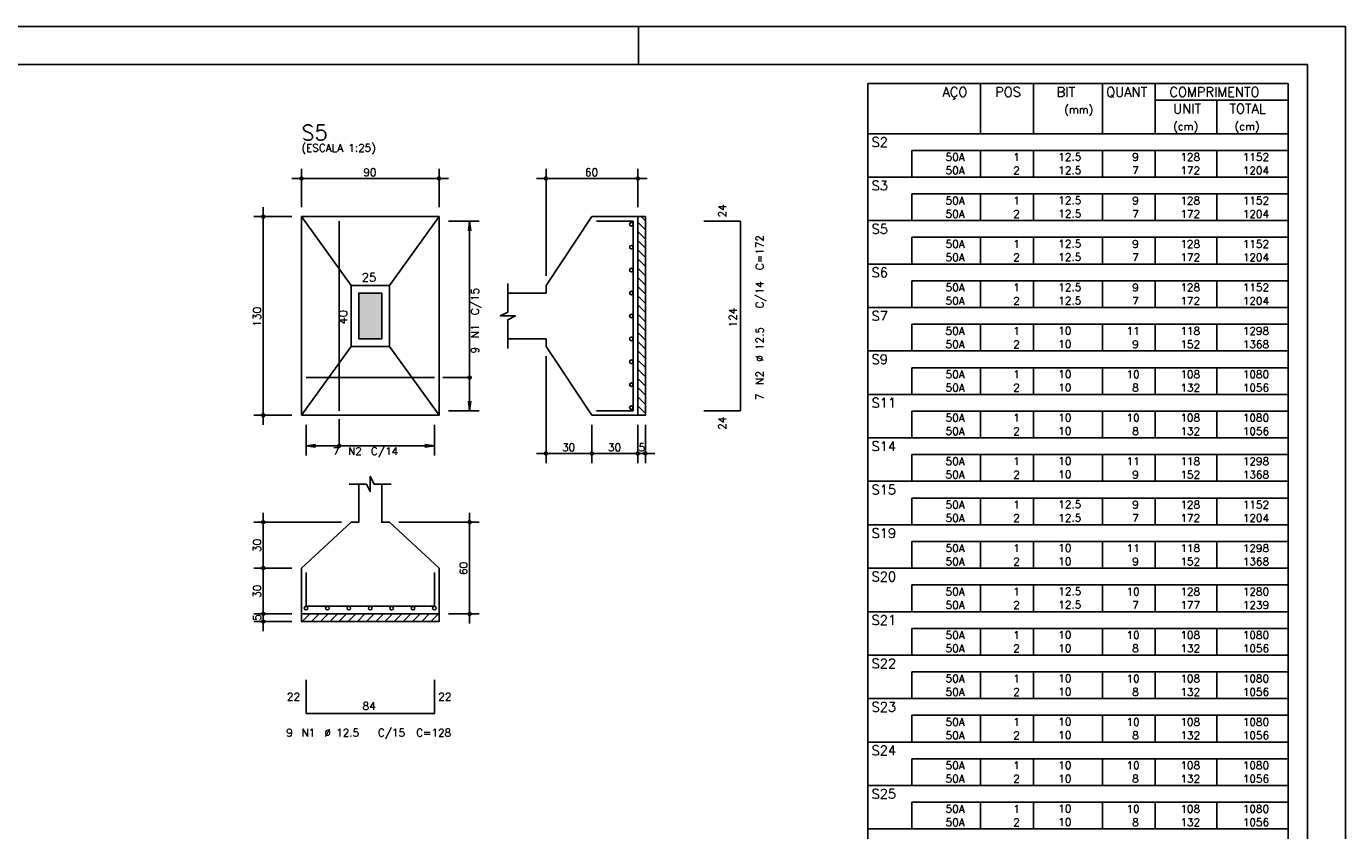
# Model space of a CAD drawing. Extents: x 0 to 119, y 0 to 84.
# Tile 13 of 13: x 84 to 119, y 63 to 84. Entities that reach past the tile are written whole.
import ezdxf

# ---------------------------------------------------------------- set-up
doc = ezdxf.new("R2010")
doc.units = 0
doc.header["$MEASUREMENT"] = 0
for name, color, linetype in [('1', 1, 'CONTINUOUS'), ('2', 2, 'CONTINUOUS'), ('3', 3, 'CONTINUOUS'), ('6', 6, 'CONTINUOUS'), ('7', 7, 'CONTINUOUS'), ('8', 8, 'CONTINUOUS'), ('9', 9, 'CONTINUOUS')]:
    doc.layers.add(name, color=color, linetype=linetype)
doc.styles.get("Standard").update_dxf_attribs({"font": 'ROMANS.SHX'})

msp = doc.modelspace()

# ---------------------------------------------------------------- linework, layer by layer
at = {"layer": '1', "linetype": 'Continuous'}
for p, q in [((0, 84.099998), (118.900002, 84.099998)), ((100.400002, 83.099998), (100.400002, 84.099998)), ((118.900002, 0), (118.900002, 84.099998)), ((100.47178, 79.1192), (100.5788, 79.01218)), ((100.3788, 78.971764), (100.5788, 78.771764)), ((100.3788, 78.731348), (100.5788, 78.531348)), ((100.3788, 78.490931), (100.5788, 78.290931)), ((100.3788, 78.250515), (100.5788, 78.050515)), ((100.3788, 78.010099), (100.5788, 77.810099)), ((100.3788, 77.769682), (100.5788, 77.569682)), ((100.3788, 77.529266), (100.5788, 77.329266)), ((100.3788, 77.28885), (100.5788, 77.08885)), ((100.3788, 77.048434), (100.5788, 76.848434)), ((100.3788, 76.808017), (100.5788, 76.608017)), ((100.3788, 76.567601), (100.5788, 76.367601)), ((100.3788, 76.327185), (100.5788, 76.127185)), ((100.3788, 76.086768), (100.5788, 75.886768)), ((100.3788, 75.846352), (100.5788, 75.646352)), ((100.3788, 75.605936), (100.5788, 75.405936)), ((100.3788, 75.365519), (100.5788, 75.165519)), ((100.3788, 75.125103), (100.5788, 74.925103)), ((100.3788, 74.884687), (100.5788, 74.684687)), ((100.3788, 74.64427), (100.5788, 74.44427)), ((100.3788, 74.403854), (100.5788, 74.203854)), ((100.3788, 74.163438), (100.5788, 73.963438)), ((100.3788, 73.923022), (100.382622, 73.9192)), ((91.599165, 68.5192), (91.799165, 68.7192)), ((91.839582, 68.5192), (92.039582, 68.7192)), ((92.079998, 68.5192), (92.279998, 68.7192)), ((92.320414, 68.5192), (92.520414, 68.7192)), ((92.560831, 68.5192), (92.760831, 68.7192)), ((92.801247, 68.5192), (93.001247, 68.7192)), ((93.041663, 68.5192), (93.241663, 68.7192)), ((93.282079, 68.5192), (93.482079, 68.7192)), ((93.522496, 68.5192), (93.722496, 68.7192)), ((93.762912, 68.5192), (93.962912, 68.7192)), ((94.003328, 68.5192), (94.203328, 68.7192)), ((94.243745, 68.5192), (94.443745, 68.7192)), ((94.484161, 68.5192), (94.684161, 68.7192)), ((94.724577, 68.5192), (94.924577, 68.7192)), ((94.964994, 68.5192), (95.164994, 68.7192))]:
    msp.add_line(p, q, dxfattribs=at)
for points in [[(100.3788, 73.9192), (100.3788, 79.1192), (100.5788, 79.1192), (100.5788, 73.9192), (100.3788, 73.9192)], [(91.5788, 68.7192), (95.1788, 68.7192), (95.1788, 68.5192), (91.5788, 68.5192), (91.5788, 68.7192)]]:
    msp.add_lwpolyline(points, dxfattribs=at)
at = {"layer": '2', "linetype": 'Continuous'}
for p, q in [((106.4, 82.602504), (106.4, 81.290004)), ((106.4, 82.602504), (117.4, 82.602504)), ((109.35, 81.290004), (109.35, 82.602504)), ((110.73, 81.290004), (110.73, 82.602504)), ((112.54, 81.290004), (112.54, 82.602504)), ((113.92, 81.290004), (113.92, 82.602504)), ((117.4, 82.602504), (117.4, 81.290004)), ((113.92, 82.165004), (117.4, 82.165004)), ((115.53, 81.290004), (115.53, 82.165004)), ((106.4, 81.290004), (117.4, 81.290004)), ((106.4, 80.852504), (106.4, 81.290004)), ((106.4, 81.290004), (117.4, 81.290004)), ((117.4, 80.852504), (117.4, 81.290004)), ((106.4, 80.502504), (106.4, 80.852504)), ((117.4, 80.852504), (107.55, 80.852504)), ((107.55, 80.852504), (107.55, 80.502504)), ((109.35, 80.852504), (109.35, 80.502504)), ((110.73, 80.852504), (110.73, 80.502504)), ((112.54, 80.852504), (112.54, 80.502504)), ((113.92, 80.852504), (113.92, 80.502504)), ((115.53, 80.852504), (115.53, 80.502504)), ((117.4, 80.502504), (117.4, 80.852504)), ((106.4, 80.152504), (106.4, 80.502504)), ((107.55, 80.502504), (107.55, 80.152504)), ((109.35, 80.502504), (109.35, 80.152504)), ((110.73, 80.502504), (110.73, 80.152504)), ((112.54, 80.502504), (112.54, 80.152504)), ((113.92, 80.502504), (113.92, 80.152504)), ((115.53, 80.502504), (115.53, 80.152504)), ((117.4, 80.152504), (117.4, 80.502504)), ((91.3288, 80.1192), (95.4288, 80.1192)), ((91.5788, 79.3692), (91.5788, 80.3692)), ((95.1788, 79.3692), (95.1788, 80.3692)), ((100.6288, 80.1192), (97.7288, 80.1192)), ((97.9788, 77.5692), (97.9788, 80.3692)), ((100.3788, 79.3692), (100.3788, 80.3692)), ((106.4, 79.715004), (106.4, 80.152504)), ((106.4, 80.152504), (117.4, 80.152504)), ((117.4, 79.715004), (117.4, 80.152504)), ((106.4, 79.365004), (106.4, 79.715004)), ((117.4, 79.715004), (107.55, 79.715004)), ((107.55, 79.715004), (107.55, 79.365004)), ((109.35, 79.715004), (109.35, 79.365004)), ((110.73, 79.715004), (110.73, 79.365004)), ((112.54, 79.715004), (112.54, 79.365004)), ((113.92, 79.715004), (113.92, 79.365004)), ((115.53, 79.715004), (115.53, 79.365004)), ((117.4, 79.365004), (117.4, 79.715004)), ((91.3288, 79.1192), (90.3288, 79.1192)), ((90.5788, 73.6692), (90.5788, 79.3692)), ((91.5788, 79.1192), (91.5788, 79.1192)), ((91.5788, 79.1192), (91.5788, 79.1192)), ((95.1788, 79.1192), (95.1788, 79.1192)), ((100.3788, 79.1192), (100.3788, 79.1192)), ((106.4, 79.015004), (106.4, 79.365004)), ((107.55, 79.365004), (107.55, 79.015004)), ((109.35, 79.365004), (109.35, 79.015004)), ((110.73, 79.365004), (110.73, 79.015004)), ((112.54, 79.365004), (112.54, 79.015004)), ((113.92, 79.365004), (113.92, 79.015004)), ((115.53, 79.365004), (115.53, 79.015004)), ((117.4, 79.015004), (117.4, 79.365004)), ((95.1788, 78.9992), (95.1788, 78.9992)), ((95.4288, 78.9992), (96.2288, 78.9992)), ((95.9788, 78.9992), (95.946168, 78.751339)), ((95.9788, 74.0392), (95.9788, 78.9992)), ((95.9788, 78.9992), (96.011432, 78.751339)), ((106.4, 78.577504), (106.4, 79.015004)), ((106.4, 79.015004), (117.4, 79.015004)), ((117.4, 78.577504), (117.4, 79.015004)), ((106.4, 78.227504), (106.4, 78.577504)), ((117.4, 78.577504), (107.55, 78.577504)), ((107.55, 78.577504), (107.55, 78.227504)), ((109.35, 78.577504), (109.35, 78.227504)), ((110.73, 78.577504), (110.73, 78.227504)), ((112.54, 78.577504), (112.54, 78.227504)), ((113.92, 78.577504), (113.92, 78.227504)), ((115.53, 78.577504), (115.53, 78.227504)), ((117.4, 78.227504), (117.4, 78.577504)), ((106.4, 77.877504), (106.4, 78.227504)), ((107.55, 78.227504), (107.55, 77.877504)), ((109.35, 78.227504), (109.35, 77.877504)), ((110.73, 78.227504), (110.73, 77.877504)), ((112.54, 78.227504), (112.54, 77.877504)), ((113.92, 78.227504), (113.92, 77.877504)), ((115.53, 78.227504), (115.53, 77.877504)), ((117.4, 77.877504), (117.4, 78.227504)), ((106.4, 77.440004), (106.4, 77.877504)), ((106.4, 77.877504), (117.4, 77.877504)), ((117.4, 77.440004), (117.4, 77.877504)), ((106.4, 77.090005), (106.4, 77.440004)), ((117.4, 77.440004), (107.55, 77.440004)), ((107.55, 77.440004), (107.55, 77.090005)), ((109.35, 77.440004), (109.35, 77.090005)), ((110.73, 77.440004), (110.73, 77.090005)), ((112.54, 77.440004), (112.54, 77.090005)), ((113.92, 77.440004), (113.92, 77.090005)), ((115.53, 77.440004), (115.53, 77.090005)), ((117.4, 77.090005), (117.4, 77.440004)), ((97.9788, 77.3192), (97.9788, 77.3192)), ((106.4, 76.740005), (106.4, 77.090005)), ((107.55, 77.090005), (107.55, 76.740005)), ((109.35, 77.090005), (109.35, 76.740005)), ((110.73, 77.090005), (110.73, 76.740005)), ((112.54, 77.090005), (112.54, 76.740005)), ((113.92, 77.090005), (113.92, 76.740005)), ((115.53, 77.090005), (115.53, 76.740005)), ((117.4, 76.740005), (117.4, 77.090005)), ((106.4, 76.302505), (106.4, 76.740005)), ((106.4, 76.740005), (117.4, 76.740005)), ((117.4, 76.302505), (117.4, 76.740005)), ((106.4, 75.952505), (106.4, 76.302505)), ((117.4, 76.302505), (107.55, 76.302505)), ((107.55, 76.302505), (107.55, 75.952505)), ((109.35, 76.302505), (109.35, 75.952505)), ((110.73, 76.302505), (110.73, 75.952505)), ((112.54, 76.302505), (112.54, 75.952505)), ((113.92, 76.302505), (113.92, 75.952505)), ((115.53, 76.302505), (115.53, 75.952505)), ((117.4, 75.952505), (117.4, 76.302505)), ((106.4, 75.602505), (106.4, 75.952505)), ((107.55, 75.952505), (107.55, 75.602505)), ((109.35, 75.952505), (109.35, 75.602505)), ((110.73, 75.952505), (110.73, 75.602505)), ((112.54, 75.952505), (112.54, 75.602505)), ((113.92, 75.952505), (113.92, 75.602505)), ((115.53, 75.952505), (115.53, 75.602505)), ((117.4, 75.602505), (117.4, 75.952505)), ((97.9788, 75.7192), (97.9788, 75.7192)), ((106.4, 75.165005), (106.4, 75.602505)), ((106.4, 75.602505), (117.4, 75.602505)), ((117.4, 75.165005), (117.4, 75.602505)), ((97.9788, 75.4692), (97.9788, 72.6692)), ((106.4, 74.815005), (106.4, 75.165005)), ((117.4, 75.165005), (107.55, 75.165005)), ((107.55, 75.165005), (107.55, 74.815005)), ((109.35, 75.165005), (109.35, 74.815005)), ((110.73, 75.165005), (110.73, 74.815005)), ((112.54, 75.165005), (112.54, 74.815005)), ((113.92, 75.165005), (113.92, 74.815005)), ((115.53, 75.165005), (115.53, 74.815005)), ((117.4, 74.815005), (117.4, 75.165005)), ((106.4, 74.465005), (106.4, 74.815005)), ((107.55, 74.815005), (107.55, 74.465005)), ((109.35, 74.815005), (109.35, 74.465005)), ((110.73, 74.815005), (110.73, 74.465005)), ((112.54, 74.815005), (112.54, 74.465005)), ((113.92, 74.815005), (113.92, 74.465005)), ((115.53, 74.815005), (115.53, 74.465005)), ((117.4, 74.465005), (117.4, 74.815005)), ((95.9788, 74.0392), (95.946168, 74.287061)), ((95.9788, 74.0392), (96.011432, 74.287061)), ((106.4, 74.027505), (106.4, 74.465005)), ((106.4, 74.465005), (117.4, 74.465005)), ((117.4, 74.027505), (117.4, 74.465005)), ((91.3288, 73.9192), (90.3288, 73.9192)), ((91.5788, 73.9192), (91.5788, 73.9192)), ((91.6988, 73.9192), (91.6988, 73.9192)), ((95.0588, 73.9192), (95.0588, 73.9192)), ((95.1788, 74.0392), (95.1788, 74.0392)), ((95.4288, 74.0392), (96.2288, 74.0392)), ((99.1788, 73.9192), (99.1788, 73.9192)), ((99.1788, 73.9192), (99.1788, 73.9192)), ((100.3788, 73.9192), (100.3788, 73.9192)), ((100.3788, 73.9192), (100.3788, 73.9192)), ((100.5788, 73.9192), (100.5788, 73.9192)), ((106.4, 73.677505), (106.4, 74.027505)), ((117.4, 74.027505), (107.55, 74.027505)), ((107.55, 74.027505), (107.55, 73.677505)), ((109.35, 74.027505), (109.35, 73.677505)), ((110.73, 74.027505), (110.73, 73.677505)), ((112.54, 74.027505), (112.54, 73.677505)), ((113.92, 74.027505), (113.92, 73.677505)), ((115.53, 74.027505), (115.53, 73.677505)), ((117.4, 73.677505), (117.4, 74.027505)), ((91.6988, 73.6692), (91.6988, 72.8692)), ((95.0588, 73.6692), (95.0588, 72.8692)), ((99.1788, 73.6692), (99.1788, 72.6692)), ((99.1788, 73.6692), (99.1788, 72.6692)), ((100.3788, 73.6692), (100.3788, 72.6692)), ((100.3788, 73.6692), (100.3788, 72.6692)), ((100.5788, 73.6692), (100.5788, 72.6692)), ((106.4, 73.327505), (106.4, 73.677505)), ((107.55, 73.677505), (107.55, 73.327505)), ((109.35, 73.677505), (109.35, 73.327505)), ((110.73, 73.677505), (110.73, 73.327505)), ((112.54, 73.677505), (112.54, 73.327505)), ((113.92, 73.677505), (113.92, 73.327505)), ((115.53, 73.677505), (115.53, 73.327505)), ((117.4, 73.327505), (117.4, 73.677505)), ((106.4, 72.890005), (106.4, 73.327505)), ((106.4, 73.327505), (117.4, 73.327505)), ((117.4, 72.890005), (117.4, 73.327505)), ((91.6988, 73.1192), (91.946661, 73.151832)), ((91.6988, 73.1192), (95.0588, 73.1192)), ((91.6988, 73.1192), (91.946661, 73.086568)), ((95.0588, 73.1192), (94.810939, 73.151832)), ((95.0588, 73.1192), (94.810939, 73.086568)), ((99.4288, 72.9192), (97.7288, 72.9192)), ((100.6288, 72.9192), (98.9288, 72.9192)), ((100.1288, 72.9192), (100.8288, 72.9192)), ((106.4, 72.540005), (106.4, 72.890005)), ((117.4, 72.890005), (107.55, 72.890005)), ((107.55, 72.890005), (107.55, 72.540005)), ((109.35, 72.890005), (109.35, 72.540005)), ((110.73, 72.890005), (110.73, 72.540005)), ((112.54, 72.890005), (112.54, 72.540005)), ((113.92, 72.890005), (113.92, 72.540005)), ((115.53, 72.890005), (115.53, 72.540005)), ((117.4, 72.540005), (117.4, 72.890005)), ((106.4, 72.190005), (106.4, 72.540005)), ((107.55, 72.540005), (107.55, 72.190005)), ((109.35, 72.540005), (109.35, 72.190005)), ((110.73, 72.540005), (110.73, 72.190005)), ((112.54, 72.540005), (112.54, 72.190005)), ((113.92, 72.540005), (113.92, 72.190005)), ((115.53, 72.540005), (115.53, 72.190005)), ((117.4, 72.190005), (117.4, 72.540005)), ((106.4, 71.752505), (106.4, 72.190005)), ((106.4, 72.190005), (117.4, 72.190005)), ((117.4, 71.752505), (117.4, 72.190005)), ((106.4, 71.402506), (106.4, 71.752505)), ((117.4, 71.752505), (107.55, 71.752505)), ((107.55, 71.752505), (107.55, 71.402506)), ((109.35, 71.752505), (109.35, 71.402506)), ((110.73, 71.752505), (110.73, 71.402506)), ((112.54, 71.752505), (112.54, 71.402506)), ((113.92, 71.752505), (113.92, 71.402506)), ((115.53, 71.752505), (115.53, 71.402506)), ((117.4, 71.402506), (117.4, 71.752505)), ((92.6288, 71.1192), (90.3288, 71.1192)), ((90.5788, 69.6692), (90.5788, 71.3692)), ((92.8788, 71.1192), (92.8788, 71.1192)), ((93.8788, 71.1192), (93.8788, 71.1192)), ((94.1288, 71.1192), (96.2288, 71.1192)), ((95.9788, 68.4692), (95.9788, 71.3692)), ((106.4, 71.052506), (106.4, 71.402506)), ((107.55, 71.402506), (107.55, 71.052506)), ((109.35, 71.402506), (109.35, 71.052506)), ((110.73, 71.402506), (110.73, 71.052506)), ((112.54, 71.402506), (112.54, 71.052506)), ((113.92, 71.402506), (113.92, 71.052506)), ((115.53, 71.402506), (115.53, 71.052506)), ((117.4, 71.052506), (117.4, 71.402506)), ((106.4, 70.615006), (106.4, 71.052506)), ((106.4, 71.052506), (117.4, 71.052506)), ((117.4, 70.615006), (117.4, 71.052506)), ((106.4, 70.265006), (106.4, 70.615006)), ((117.4, 70.615006), (107.55, 70.615006)), ((107.55, 70.615006), (107.55, 70.265006)), ((109.35, 70.615006), (109.35, 70.265006)), ((110.73, 70.615006), (110.73, 70.265006)), ((112.54, 70.615006), (112.54, 70.265006)), ((113.92, 70.615006), (113.92, 70.265006)), ((115.53, 70.615006), (115.53, 70.265006)), ((117.4, 70.265006), (117.4, 70.615006)), ((90.5788, 68.4692), (90.5788, 70.1692)), ((106.4, 69.915006), (106.4, 70.265006)), ((107.55, 70.265006), (107.55, 69.915006)), ((109.35, 70.265006), (109.35, 69.915006)), ((110.73, 70.265006), (110.73, 69.915006)), ((112.54, 70.265006), (112.54, 69.915006)), ((113.92, 70.265006), (113.92, 69.915006)), ((115.53, 70.265006), (115.53, 69.915006)), ((117.4, 69.915006), (117.4, 70.265006)), ((91.3288, 69.9192), (90.3288, 69.9192)), ((91.3288, 69.9192), (90.3288, 69.9192)), ((91.5788, 69.9192), (91.5788, 69.9192)), ((91.5788, 69.9192), (91.5788, 69.9192)), ((106.4, 69.477506), (106.4, 69.915006)), ((106.4, 69.915006), (117.4, 69.915006)), ((117.4, 69.477506), (117.4, 69.915006)), ((106.4, 69.127506), (106.4, 69.477506)), ((117.4, 69.477506), (107.55, 69.477506)), ((107.55, 69.477506), (107.55, 69.127506)), ((109.35, 69.477506), (109.35, 69.127506)), ((110.73, 69.477506), (110.73, 69.127506)), ((112.54, 69.477506), (112.54, 69.127506)), ((113.92, 69.477506), (113.92, 69.127506)), ((115.53, 69.477506), (115.53, 69.127506)), ((117.4, 69.127506), (117.4, 69.477506)), ((106.4, 68.777506), (106.4, 69.127506)), ((107.55, 69.127506), (107.55, 68.777506)), ((109.35, 69.127506), (109.35, 68.777506)), ((110.73, 69.127506), (110.73, 68.777506)), ((112.54, 69.127506), (112.54, 68.777506)), ((113.92, 69.127506), (113.92, 68.777506)), ((115.53, 69.127506), (115.53, 68.777506)), ((117.4, 68.777506), (117.4, 69.127506)), ((91.3288, 68.7192), (90.3288, 68.7192)), ((91.3288, 68.7192), (90.3288, 68.7192)), ((90.5788, 68.2692), (90.5788, 68.9692)), ((91.5788, 68.7192), (91.5788, 68.7192)), ((91.5788, 68.7192), (91.5788, 68.7192)), ((95.1788, 68.7192), (95.1788, 68.7192)), ((95.4288, 68.7192), (96.2288, 68.7192)), ((106.4, 68.340006), (106.4, 68.777506)), ((106.4, 68.777506), (117.4, 68.777506)), ((117.4, 68.340006), (117.4, 68.777506)), ((91.3288, 68.5192), (90.3288, 68.5192)), ((91.5788, 68.5192), (91.5788, 68.5192)), ((106.4, 67.990006), (106.4, 68.340006)), ((117.4, 68.340006), (107.55, 68.340006)), ((107.55, 68.340006), (107.55, 67.990006)), ((109.35, 68.340006), (109.35, 67.990006)), ((110.73, 68.340006), (110.73, 67.990006)), ((112.54, 68.340006), (112.54, 67.990006)), ((113.92, 68.340006), (113.92, 67.990006)), ((115.53, 68.340006), (115.53, 67.990006)), ((117.4, 67.990006), (117.4, 68.340006)), ((106.4, 67.640006), (106.4, 67.990006)), ((107.55, 67.990006), (107.55, 67.640006)), ((109.35, 67.990006), (109.35, 67.640006)), ((110.73, 67.990006), (110.73, 67.640006)), ((112.54, 67.990006), (112.54, 67.640006)), ((113.92, 67.990006), (113.92, 67.640006)), ((115.53, 67.990006), (115.53, 67.640006)), ((117.4, 67.640006), (117.4, 67.990006)), ((106.4, 67.202506), (106.4, 67.640006)), ((106.4, 67.640006), (117.4, 67.640006)), ((117.4, 67.202506), (117.4, 67.640006)), ((106.4, 66.852506), (106.4, 67.202506)), ((117.4, 67.202506), (107.55, 67.202506)), ((107.55, 67.202506), (107.55, 66.852506)), ((109.35, 67.202506), (109.35, 66.852506)), ((110.73, 67.202506), (110.73, 66.852506)), ((112.54, 67.202506), (112.54, 66.852506)), ((113.92, 67.202506), (113.92, 66.852506)), ((115.53, 67.202506), (115.53, 66.852506)), ((117.4, 66.852506), (117.4, 67.202506)), ((106.4, 66.502506), (106.4, 66.852506)), ((107.55, 66.852506), (107.55, 66.502506)), ((109.35, 66.852506), (109.35, 66.502506)), ((110.73, 66.852506), (110.73, 66.502506)), ((112.54, 66.852506), (112.54, 66.502506)), ((113.92, 66.852506), (113.92, 66.502506)), ((115.53, 66.852506), (115.53, 66.502506)), ((117.4, 66.502506), (117.4, 66.852506)), ((106.4, 66.065006), (106.4, 66.502506)), ((106.4, 66.502506), (117.4, 66.502506)), ((117.4, 66.065006), (117.4, 66.502506)), ((106.4, 65.715006), (106.4, 66.065006)), ((117.4, 66.065006), (107.55, 66.065006)), ((107.55, 66.065006), (107.55, 65.715006)), ((109.35, 66.065006), (109.35, 65.715006)), ((110.73, 66.065006), (110.73, 65.715006)), ((112.54, 66.065006), (112.54, 65.715006)), ((113.92, 66.065006), (113.92, 65.715006)), ((115.53, 66.065006), (115.53, 65.715006)), ((117.4, 65.715006), (117.4, 66.065006)), ((106.4, 65.365007), (106.4, 65.715006)), ((107.55, 65.715006), (107.55, 65.365007)), ((109.35, 65.715006), (109.35, 65.365007)), ((110.73, 65.715006), (110.73, 65.365007)), ((112.54, 65.715006), (112.54, 65.365007)), ((113.92, 65.715006), (113.92, 65.365007)), ((115.53, 65.715006), (115.53, 65.365007)), ((117.4, 65.365007), (117.4, 65.715006)), ((106.4, 64.927507), (106.4, 65.365007)), ((106.4, 65.365007), (117.4, 65.365007)), ((117.4, 64.927507), (117.4, 65.365007)), ((106.4, 64.577507), (106.4, 64.927507)), ((117.4, 64.927507), (107.55, 64.927507)), ((107.55, 64.927507), (107.55, 64.577507)), ((109.35, 64.927507), (109.35, 64.577507)), ((110.73, 64.927507), (110.73, 64.577507)), ((112.54, 64.927507), (112.54, 64.577507)), ((113.92, 64.927507), (113.92, 64.577507)), ((115.53, 64.927507), (115.53, 64.577507)), ((117.4, 64.577507), (117.4, 64.927507)), ((106.4, 64.227507), (106.4, 64.577507)), ((107.55, 64.577507), (107.55, 64.227507)), ((109.35, 64.577507), (109.35, 64.227507)), ((110.73, 64.577507), (110.73, 64.227507)), ((112.54, 64.577507), (112.54, 64.227507)), ((113.92, 64.577507), (113.92, 64.227507)), ((115.53, 64.577507), (115.53, 64.227507)), ((117.4, 64.227507), (117.4, 64.577507)), ((106.4, 63.790007), (106.4, 64.227507)), ((106.4, 64.227507), (117.4, 64.227507)), ((117.4, 63.790007), (117.4, 64.227507)), ((106.4, 63.440007), (106.4, 63.790007)), ((117.4, 63.790007), (107.55, 63.790007)), ((107.55, 63.790007), (107.55, 63.440007)), ((109.35, 63.790007), (109.35, 63.440007)), ((110.73, 63.790007), (110.73, 63.440007)), ((112.54, 63.790007), (112.54, 63.440007)), ((113.92, 63.790007), (113.92, 63.440007)), ((115.53, 63.790007), (115.53, 63.440007)), ((117.4, 63.440007), (117.4, 63.790007)), ((106.4, 63.090007), (106.4, 63.440007)), ((107.55, 63.440007), (107.55, 63.090007)), ((109.35, 63.440007), (109.35, 63.090007)), ((110.73, 63.440007), (110.73, 63.090007)), ((112.54, 63.440007), (112.54, 63.090007)), ((113.92, 63.440007), (113.92, 63.090007)), ((115.53, 63.440007), (115.53, 63.090007)), ((117.4, 63.090007), (117.4, 63.440007)), ((106.4, 62.652507), (106.4, 63.090007)), ((106.4, 63.090007), (117.4, 63.090007)), ((117.4, 62.652507), (117.4, 63.090007))]:
    msp.add_line(p, q, dxfattribs=at)
for points in [[(91.5788, 73.9192), (95.1788, 73.9192), (95.1788, 79.1192), (91.5788, 79.1192), (91.5788, 73.9192)], [(92.8788, 77.3192), (91.5788, 79.1192)], [(93.8788, 77.3192), (95.1788, 79.1192)], [(96.9788, 75.9192), (97.9788, 75.9192), (97.9788, 75.7192), (99.1788, 73.9192), (100.3788, 73.9192), (100.3788, 79.1192), (99.1788, 79.1192), (97.9788, 77.3192), (97.9788, 77.1192), (96.9788, 77.1192)], [(96.9788, 75.6692), (96.9788, 76.4192), (97.1788, 76.5192), (96.7788, 76.5192), (96.9788, 76.6192), (96.9788, 77.3692)], [(92.8788, 75.7192), (93.8788, 75.7192), (93.8788, 77.3192), (92.8788, 77.3192), (92.8788, 75.7192)], [(93.0788, 75.9192), (93.6788, 75.9192), (93.6788, 77.1192), (93.0788, 77.1192), (93.0788, 75.9192)], [(92.8788, 75.7192), (91.5788, 73.9192)], [(93.8788, 75.7192), (95.1788, 73.9192)], [(95.9788, 74.9042), (95.2788, 74.9042)], [(92.5638, 73.1192), (92.5638, 73.8192)], [(92.8288, 72.1192), (93.2788, 72.1192), (93.3788, 71.9192), (93.3788, 72.3192), (93.4788, 72.1192), (93.9288, 72.1192)], [(93.0788, 72.1192), (93.0788, 71.1192), (92.8788, 71.1192), (91.5788, 69.9192), (91.5788, 68.7192), (95.1788, 68.7192), (95.1788, 69.9192), (93.8788, 71.1192), (93.6788, 71.1192), (93.6788, 72.1192)]]:
    msp.add_lwpolyline(points, dxfattribs=at)
for centre, radius in [((91.5788, 80.1192), 0.04), ((91.5788, 80.1192), 0.02), ((95.1788, 80.1192), 0.04), ((95.1788, 80.1192), 0.02), ((97.9788, 80.1192), 0.04), ((97.9788, 80.1192), 0.02), ((100.3788, 80.1192), 0.04), ((100.3788, 80.1192), 0.02), ((90.5788, 79.1192), 0.04), ((90.5788, 79.1192), 0.02), ((95.9788, 74.9042), 0.04), ((90.5788, 73.9192), 0.04), ((90.5788, 73.9192), 0.02), ((92.5638, 73.1192), 0.04), ((97.9788, 72.9192), 0.04), ((97.9788, 72.9192), 0.02), ((99.1788, 72.9192), 0.04), ((99.1788, 72.9192), 0.04), ((99.1788, 72.9192), 0.02), ((99.1788, 72.9192), 0.02), ((100.3788, 72.9192), 0.04), ((100.3788, 72.9192), 0.04), ((100.3788, 72.9192), 0.02), ((100.3788, 72.9192), 0.02), ((100.5788, 72.9192), 0.04), ((100.5788, 72.9192), 0.02), ((90.5788, 71.1192), 0.04), ((90.5788, 71.1192), 0.02), ((95.9788, 71.1192), 0.04), ((95.9788, 71.1192), 0.02), ((90.5788, 69.9192), 0.04), ((90.5788, 69.9192), 0.04), ((90.5788, 69.9192), 0.02), ((90.5788, 69.9192), 0.02), ((90.5788, 68.7192), 0.04), ((90.5788, 68.7192), 0.04), ((90.5788, 68.7192), 0.02), ((90.5788, 68.7192), 0.02), ((95.9788, 68.7192), 0.04), ((95.9788, 68.7192), 0.02), ((90.5788, 68.5192), 0.04), ((90.5788, 68.5192), 0.02)]:
    msp.add_circle(centre, radius, dxfattribs=at)
at = {"layer": '3', "linetype": 'Continuous'}
for centre in [(100.211415, 78.9192), (100.211415, 78.3192), (100.211415, 77.7192), (100.211415, 77.1192), (100.211415, 76.5192), (100.211415, 75.9192), (100.211415, 75.3192), (100.211415, 74.7192), (100.211415, 74.1192), (91.6988, 68.871815), (92.2588, 68.871815), (92.8188, 68.871815), (93.3788, 68.871815), (93.9388, 68.871815), (94.4988, 68.871815), (95.0588, 68.871815)]:
    msp.add_circle(centre, 0.047385, dxfattribs=at)
at = {"layer": '6', "linetype": 'Continuous'}
for p, q in [((92.5638, 74.0392), (92.5638, 78.9992)), ((100.2588, 78.9992), (99.2988, 78.9992)), ((100.2588, 74.0392), (100.2588, 78.9992)), ((103.0688, 78.9992), (102.1088, 78.9992)), ((103.0688, 74.0392), (103.0688, 78.9992)), ((91.6988, 74.9042), (95.0588, 74.9042)), ((99.2988, 74.0392), (100.2588, 74.0392)), ((102.1088, 74.0392), (103.0688, 74.0392)), ((91.6988, 69.7992), (91.6988, 68.9192)), ((95.0588, 68.9192), (95.0588, 69.7992)), ((91.6988, 68.9192), (95.0588, 68.9192)), ((91.6988, 66.9892), (91.6988, 66.1092)), ((95.0588, 66.1092), (95.0588, 66.9892)), ((91.6988, 66.1092), (95.0588, 66.1092))]:
    msp.add_line(p, q, dxfattribs=at)
at = {"layer": '8', "linetype": 'Continuous'}
for p in [(2.5, 83.099998), (117.900002, 1)]:
    msp.add_line(p, (117.900002, 83.099998), dxfattribs=at)
at = {"layer": '9', "linetype": 'Continuous'}
for points in [[(93.0788, 75.9192), (93.6788, 75.9192), (93.6788, 77.1192)], [(93.0788, 75.9192), (93.6788, 77.1192), (93.0788, 77.1192)], [(93.0788, 75.9192), (93.0788, 77.1192), (93.0788, 75.9192)]]:
    msp.add_solid(points, dxfattribs=at)

# ---------------------------------------------------------------- texts
at = {"layer": '2', "linetype": 'Continuous'}
for s, height, p in [('AÇO', 0.25, (108.34958, 82.258754)), ('POS', 0.25, (109.73, 82.258754)), ('BIT', 0.25, (111.34, 82.258754)), ('QUANT', 0.25, (112.636489, 82.258754)), ('COMPRIMENTO', 0.25, (114.289469, 82.258754)), ('(mm)', 0.2, (111.54, 81.821254)), ('UNIT', 0.25, (114.386854, 81.821254)), ('TOTAL', 0.25, (115.859307, 81.821254)), ('(cm)', 0.2, (114.386854, 81.383754)), ('(cm)', 0.2, (115.996854, 81.383754)), ('S2', 0.25, (106.495798, 80.946254)), ('(ESCALA 1:25)', 0.2, (91.5788, 80.8192)), ('     50A', 0.2, (107.689661, 80.577504)), ('  1', 0.2, (109.93, 80.577504)), ('   12.5', 0.2, (110.936543, 80.583548)), ('    9', 0.2, (112.72, 80.577504)), ('   128', 0.2, (114.13, 80.577504)), ('   1152', 0.2, (115.763622, 80.577504)), ('     50A', 0.2, (107.689661, 80.227504)), ('  2', 0.2, (109.93, 80.227504)), ('   12.5', 0.2, (110.936543, 80.233548)), ('   172', 0.2, (114.13, 80.227504)), ('   1204', 0.2, (115.763622, 80.227504)), ('90', 0.2, (93.1988, 80.1792)), ('60', 0.2, (98.9988, 80.1792)), ('    7', 0.2, (112.72, 80.227504)), ('S3', 0.25, (106.495798, 79.808754)), ('     50A', 0.2, (107.689661, 79.440004)), ('  1', 0.2, (109.93, 79.440004)), ('   12.5', 0.2, (110.936543, 79.446048)), ('    9', 0.2, (112.72, 79.440004)), ('   128', 0.2, (114.13, 79.440004)), ('   1152', 0.2, (115.763622, 79.440004)), ('     50A', 0.2, (107.689661, 79.090004)), ('  2', 0.2, (109.93, 79.090004)), ('   12.5', 0.2, (110.936543, 79.096048)), ('    7', 0.2, (112.72, 79.090004)), ('   172', 0.2, (114.13, 79.090004)), ('   1204', 0.2, (115.763622, 79.090004)), ('S5', 0.25, (106.495798, 78.671254)), ('     50A', 0.2, (107.689661, 78.302504)), ('  1', 0.2, (109.93, 78.302504)), ('   12.5', 0.2, (110.936543, 78.308548)), ('    9', 0.2, (112.72, 78.302504)), ('   128', 0.2, (114.13, 78.302504)), ('   1152', 0.2, (115.763622, 78.302504)), ('     50A', 0.2, (107.689661, 77.952504)), ('  2', 0.2, (109.93, 77.952504)), ('   12.5', 0.2, (110.936543, 77.958548)), ('    7', 0.2, (112.72, 77.952504)), ('   172', 0.2, (114.13, 77.952504)), ('   1204', 0.2, (115.763622, 77.952504)), ('S6', 0.25, (106.495798, 77.533754)), ('25', 0.22, (93.1588, 77.4192)), ('     50A', 0.2, (107.689661, 77.165004)), ('  1', 0.2, (109.93, 77.165004)), ('   12.5', 0.2, (110.936543, 77.171048)), ('    9', 0.2, (112.72, 77.165004)), ('   128', 0.2, (114.13, 77.165004)), ('   1152', 0.2, (115.763622, 77.165004)), ('     50A', 0.2, (107.689661, 76.815004)), ('  2', 0.2, (109.93, 76.815004)), ('   12.5', 0.2, (110.936543, 76.821048)), ('    7', 0.2, (112.72, 76.815004)), ('   172', 0.2, (114.13, 76.815004)), ('   1204', 0.2, (115.763622, 76.815004)), ('S7', 0.25, (106.495798, 76.396255)), ('     50A', 0.2, (107.689661, 76.027505)), ('  1', 0.2, (109.93, 76.027505)), ('   10  ', 0.2, (110.936543, 76.033548)), ('   11', 0.2, (112.72, 76.027505)), ('   118', 0.2, (114.13, 76.027505)), ('   1298', 0.2, (115.763622, 76.027505)), ('     50A', 0.2, (107.689661, 75.677505)), ('  2', 0.2, (109.93, 75.677505)), ('   10  ', 0.2, (110.936543, 75.683549)), ('    9', 0.2, (112.72, 75.677505)), ('   152', 0.2, (114.13, 75.677505)), ('   1368', 0.2, (115.763622, 75.677505)), ('S9', 0.25, (106.495798, 75.258755)), ('     50A', 0.2, (107.689661, 74.890005)), ('  1', 0.2, (109.93, 74.890005)), ('   10  ', 0.2, (110.936543, 74.896049)), ('   10', 0.2, (112.72, 74.890005)), ('   108', 0.2, (114.13, 74.890005)), ('   1080', 0.2, (115.763622, 74.890005)), ('     50A', 0.2, (107.689661, 74.540005)), ('  2', 0.2, (109.93, 74.540005)), ('   10  ', 0.2, (110.936543, 74.546049)), ('    8', 0.2, (112.72, 74.540005)), ('   132', 0.2, (114.13, 74.540005)), ('   1056', 0.2, (115.763622, 74.540005)), ('S11', 0.25, (106.495798, 74.121255)), ('     50A', 0.2, (107.689661, 73.752505)), ('  1', 0.2, (109.93, 73.752505)), ('   10  ', 0.2, (110.936543, 73.758549)), ('   10', 0.2, (112.72, 73.752505)), ('   108', 0.2, (114.13, 73.752505)), ('   1080', 0.2, (115.763622, 73.752505)), ('     50A', 0.2, (107.689661, 73.402505)), ('  2', 0.2, (109.93, 73.402505)), ('   10  ', 0.2, (110.936543, 73.408549)), ('    8', 0.2, (112.72, 73.402505)), ('   132', 0.2, (114.13, 73.402505)), ('   1056', 0.2, (115.763622, 73.402505)), ('30', 0.2, (98.3988, 72.9792)), ('30', 0.2, (99.5988, 72.9792)), ('5', 0.2, (100.3988, 72.9792)), ('S14', 0.25, (106.495798, 72.983755)), ('7', 0.2, (92.3988, 72.8792)), ('N2', 0.2, (92.7988, 72.8792)), ('C/14', 0.2, (93.3988, 72.8792)), ('     50A', 0.2, (107.689661, 72.615005)), ('  1', 0.2, (109.93, 72.615005)), ('   10  ', 0.2, (110.936543, 72.621049)), ('   11', 0.2, (112.72, 72.615005)), ('   118', 0.2, (114.13, 72.615005)), ('   1298', 0.2, (115.763622, 72.615005)), ('     50A', 0.2, (107.689661, 72.265005)), ('  2', 0.2, (109.93, 72.265005)), ('   10  ', 0.2, (110.936543, 72.271049)), ('    9', 0.2, (112.72, 72.265005)), ('   152', 0.2, (114.13, 72.265005)), ('   1368', 0.2, (115.763622, 72.265005)), ('S15', 0.25, (106.495798, 71.846255)), ('     50A', 0.2, (107.689661, 71.477505)), ('  1', 0.2, (109.93, 71.477505)), ('   12.5', 0.2, (110.936543, 71.483549)), ('    9', 0.2, (112.72, 71.477505)), ('   128', 0.2, (114.13, 71.477505)), ('   1152', 0.2, (115.763622, 71.477505)), ('     50A', 0.2, (107.689661, 71.127505)), ('  2', 0.2, (109.93, 71.127505)), ('   12.5', 0.2, (110.936543, 71.133549)), ('    7', 0.2, (112.72, 71.127505)), ('   172', 0.2, (114.13, 71.127505)), ('   1204', 0.2, (115.763622, 71.127505)), ('S19', 0.25, (106.495798, 70.708756)), ('     50A', 0.2, (107.689661, 70.340006)), ('  1', 0.2, (109.93, 70.340006)), ('   10  ', 0.2, (110.936543, 70.346049)), ('   11', 0.2, (112.72, 70.340006)), ('   118', 0.2, (114.13, 70.340006)), ('   1298', 0.2, (115.763622, 70.340006)), ('     50A', 0.2, (107.689661, 69.990006)), ('  2', 0.2, (109.93, 69.990006)), ('   10  ', 0.2, (110.936543, 69.99605)), ('    9', 0.2, (112.72, 69.990006)), ('   152', 0.2, (114.13, 69.990006)), ('   1368', 0.2, (115.763622, 69.990006)), ('S20', 0.25, (106.495798, 69.571256)), ('     50A', 0.2, (107.689661, 69.202506)), ('  1', 0.2, (109.93, 69.202506)), ('   12.5', 0.2, (110.936543, 69.20855)), ('   10', 0.2, (112.72, 69.202506)), ('   128', 0.2, (114.13, 69.202506)), ('   1280', 0.2, (115.763622, 69.202506)), ('     50A', 0.2, (107.689661, 68.852506)), ('  2', 0.2, (109.93, 68.852506)), ('   12.5', 0.2, (110.936543, 68.85855)), ('    7', 0.2, (112.72, 68.852506)), ('   177', 0.2, (114.13, 68.852506)), ('   1239', 0.2, (115.763622, 68.852506)), ('S21', 0.25, (106.495798, 68.433756)), ('     50A', 0.2, (107.689661, 68.065006)), ('  1', 0.2, (109.93, 68.065006)), ('   10  ', 0.2, (110.936543, 68.07105)), ('   10', 0.2, (112.72, 68.065006)), ('   108', 0.2, (114.13, 68.065006)), ('   1080', 0.2, (115.763622, 68.065006)), ('     50A', 0.2, (107.689661, 67.715006)), ('  2', 0.2, (109.93, 67.715006)), ('   10  ', 0.2, (110.936543, 67.72105)), ('    8', 0.2, (112.72, 67.715006)), ('   132', 0.2, (114.13, 67.715006)), ('   1056', 0.2, (115.763622, 67.715006)), ('S22', 0.25, (106.495798, 67.296256)), ('     50A', 0.2, (107.689661, 66.927506)), ('  1', 0.2, (109.93, 66.927506)), ('   10  ', 0.2, (110.936543, 66.93355)), ('   10', 0.2, (112.72, 66.927506)), ('   108', 0.2, (114.13, 66.927506)), ('   1080', 0.2, (115.763622, 66.927506)), ('22', 0.2, (91.1988, 66.4492)), ('22', 0.2, (95.1588, 66.4492)), ('     50A', 0.2, (107.689661, 66.577506)), ('  2', 0.2, (109.93, 66.577506)), ('   10  ', 0.2, (110.936543, 66.58355)), ('    8', 0.2, (112.72, 66.577506)), ('   132', 0.2, (114.13, 66.577506)), ('   1056', 0.2, (115.763622, 66.577506)), ('84', 0.2, (93.1788, 66.2092)), ('S23', 0.25, (106.495798, 66.158756)), ('     50A', 0.2, (107.689661, 65.790006)), ('  1', 0.2, (109.93, 65.790006)), ('   10  ', 0.2, (110.936543, 65.79605)), ('   10', 0.2, (112.72, 65.790006)), ('   108', 0.2, (114.13, 65.790006)), ('   1080', 0.2, (115.763622, 65.790006)), ('9', 0.2, (91.1788, 65.5092)), ('N1', 0.2, (91.5788, 65.5092)), ('%%c 12.5', 0.2, (92.1788, 65.5092)), ('C/15', 0.2, (93.5788, 65.5092)), ('C=128', 0.2, (94.5788, 65.5092)), ('     50A', 0.2, (107.689661, 65.440006)), ('  2', 0.2, (109.93, 65.440006)), ('   10  ', 0.2, (110.936543, 65.44605)), ('    8', 0.2, (112.72, 65.440006)), ('   132', 0.2, (114.13, 65.440006)), ('   1056', 0.2, (115.763622, 65.440006)), ('S24', 0.25, (106.495798, 65.021257)), ('     50A', 0.2, (107.689661, 64.652506)), ('  1', 0.2, (109.93, 64.652506)), ('   10  ', 0.2, (110.936543, 64.65855)), ('   10', 0.2, (112.72, 64.652506)), ('   108', 0.2, (114.13, 64.652506)), ('   1080', 0.2, (115.763622, 64.652506)), ('     50A', 0.2, (107.689661, 64.302507)), ('  2', 0.2, (109.93, 64.302507)), ('   10  ', 0.2, (110.936543, 64.30855)), ('    8', 0.2, (112.72, 64.302507)), ('   132', 0.2, (114.13, 64.302507)), ('   1056', 0.2, (115.763622, 64.302507)), ('S25', 0.25, (106.495798, 63.883757)), ('     50A', 0.2, (107.689661, 63.515007)), ('  1', 0.2, (109.93, 63.515007)), ('   10  ', 0.2, (110.936543, 63.521051)), ('   10', 0.2, (112.72, 63.515007)), ('   108', 0.2, (114.13, 63.515007)), ('   1080', 0.2, (115.763622, 63.515007)), ('     50A', 0.2, (107.689661, 63.165007)), ('  2', 0.2, (109.93, 63.165007)), ('   10  ', 0.2, (110.936543, 63.171051)), ('    8', 0.2, (112.72, 63.165007)), ('   132', 0.2, (114.13, 63.165007)), ('   1056', 0.2, (115.763622, 63.165007))]:
    msp.add_text(s, height=height, dxfattribs=at).set_placement(p)
for s, height, p in [('24', 0.2, (102.6888, 79.0992)), ('C=172', 0.2, (103.6688, 77.7192)), ('C/15', 0.2, (96.2188, 76.5392)), ('C/14', 0.2, (103.6688, 76.7192)), ('130', 0.2, (90.5188, 76.2392)), ('124', 0.2, (102.9688, 76.2192)), ('40', 0.22, (92.7788, 76.2992)), ('N1', 0.2, (96.2188, 75.9392)), ('%%c 12.5', 0.2, (103.6688, 75.3192)), ('9', 0.2, (96.2188, 75.5392)), ('N2', 0.2, (103.6688, 74.7192)), ('7', 0.2, (103.6688, 74.3192)), ('24', 0.2, (102.6888, 73.5392)), ('30', 0.2, (90.5188, 70.3392)), ('60', 0.2, (95.9188, 69.7392)), ('30', 0.2, (90.5188, 69.1392)), ('5', 0.2, (90.5188, 68.5392))]:
    msp.add_text(s, height=height, rotation=90, dxfattribs=at).set_placement(p)
at = {"layer": '7', "linetype": 'Continuous'}
msp.add_text('S5', height=0.4, dxfattribs=at).set_placement((91.5788, 81.1192))

doc.saveas('drawing.dxf')
